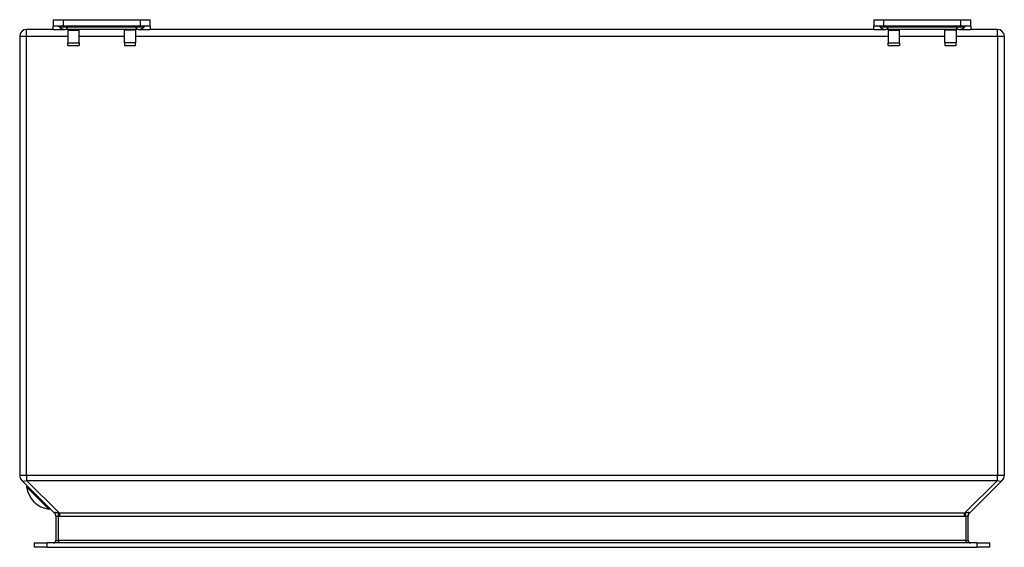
# Model space of a CAD drawing. Header units: inches. Extents: x 5.6 to 84, y 7.1 to 55.6.
# Tile 1 of 5: x 5.6 to 17.6, y 7.1 to 13.6. Entities that reach past the tile are written whole.
import ezdxf

# ---------------------------------------------------------------- set-up
doc = ezdxf.new("R2010")
doc.units = ezdxf.units.IN
doc.header["$MEASUREMENT"] = 0
doc.layers.add('Visible Edges(ANSI)', color=7, linetype='Continuous', lineweight=25)
doc.layers.add('Visible Tangent Edges(ANSI)', color=7, linetype='Continuous', lineweight=25)

msp = doc.modelspace()

# ---------------------------------------------------------------- linework, layer by layer
at = {"layer": 'Visible Edges(ANSI)'}
for p, q in [((6.029, 13.555), (6.153, 13.555)), ((6.029, 13.555), (6.029, 13.476)), ((6.029, 13.437), (6.029, 13.476)), ((6.153, 13.476), (6.029, 13.476)), ((6.105, 13.466), (6.098, 13.473)), ((6.153, 13.555), (7.086, 13.555)), ((7.086, 13.476), (6.153, 13.476)), ((7.086, 13.555), (7.21, 13.555)), ((7.21, 13.476), (7.086, 13.476)), ((7.134, 13.466), (7.141, 13.473)), ((7.21, 13.476), (7.21, 13.555)), ((7.21, 13.476), (7.21, 13.437)), ((16.029, 13.555), (16.153, 13.555)), ((16.029, 13.555), (16.029, 13.476)), ((16.029, 13.437), (16.029, 13.476)), ((16.153, 13.476), (16.029, 13.476)), ((16.105, 13.466), (16.098, 13.473)), ((16.153, 13.555), (17.086, 13.555)), ((17.086, 13.476), (16.153, 13.476)), ((17.086, 13.555), (17.21, 13.555)), ((17.21, 13.476), (17.086, 13.476)), ((17.134, 13.466), (17.141, 13.473)), ((17.21, 13.476), (17.21, 13.555)), ((17.21, 13.476), (17.21, 13.437)), ((5.62, 13.353), (5.62, 8)), ((6.029, 13.437), (5.704, 13.437)), ((6.029, 13.437), (6.175, 13.437)), ((6.222, 13.437), (6.175, 13.437)), ((6.206, 13.437), (6.206, 13.429)), ((6.206, 13.429), (6.206, 13.272)), ((7.017, 13.437), (6.222, 13.437)), ((6.344, 13.429), (6.344, 13.437)), ((6.344, 13.272), (6.344, 13.429)), ((6.895, 13.429), (6.895, 13.437)), ((6.895, 13.272), (6.895, 13.429)), ((7.064, 13.437), (7.017, 13.437)), ((7.033, 13.437), (7.033, 13.429)), ((7.033, 13.429), (7.033, 13.272)), ((7.064, 13.437), (7.21, 13.437)), ((16.029, 13.437), (7.21, 13.437)), ((16.029, 13.437), (16.175, 13.437)), ((16.222, 13.437), (16.175, 13.437)), ((16.206, 13.437), (16.206, 13.429)), ((16.206, 13.429), (16.206, 13.272)), ((17.017, 13.437), (16.222, 13.437)), ((16.344, 13.429), (16.344, 13.437)), ((16.344, 13.272), (16.344, 13.429)), ((16.895, 13.429), (16.895, 13.437)), ((16.895, 13.272), (16.895, 13.429)), ((17.064, 13.437), (17.017, 13.437)), ((17.033, 13.437), (17.033, 13.429)), ((17.033, 13.429), (17.033, 13.272)), ((17.064, 13.437), (17.21, 13.437)), ((17.536, 13.437), (17.21, 13.437)), ((17.62, 8), (17.62, 13.353)), ((6.206, 13.24), (6.206, 13.272)), ((6.206, 13.24), (6.344, 13.24)), ((6.344, 13.272), (6.344, 13.24)), ((6.895, 13.272), (6.895, 13.24)), ((6.895, 13.24), (7.033, 13.24)), ((7.033, 13.24), (7.033, 13.272)), ((16.206, 13.24), (16.206, 13.272)), ((16.206, 13.24), (16.344, 13.24)), ((16.344, 13.272), (16.344, 13.24)), ((16.895, 13.272), (16.895, 13.24)), ((16.895, 13.24), (17.033, 13.24)), ((17.033, 13.24), (17.033, 13.272)), ((5.644, 7.94), (6.044, 7.541)), ((17.195, 7.541), (17.595, 7.94)), ((6.06, 7.504), (6.06, 7.209)), ((17.18, 7.209), (17.18, 7.504)), ((5.798, 7.178), (5.955, 7.178)), ((5.798, 7.178), (5.798, 7.125)), ((5.955, 7.125), (5.798, 7.125)), ((17.284, 7.178), (5.955, 7.178)), ((5.955, 7.125), (17.284, 7.125)), ((17.284, 7.178), (17.442, 7.178)), ((17.442, 7.125), (17.284, 7.125)), ((17.442, 7.125), (17.442, 7.178))]:
    msp.add_line(p, q, dxfattribs=at)
for centre, radius, start, end in [((6.091, 13.466), 0.00984, 45, 90), ((6.175, 13.535), 0.0984, 225, 270), ((7.064, 13.535), 0.0984, 270, 315), ((7.148, 13.466), 0.00984, 90, 135), ((16.091, 13.466), 0.00984, 45, 90), ((16.175, 13.535), 0.0984, 225, 270), ((17.064, 13.535), 0.0984, 270, 315), ((17.148, 13.466), 0.00984, 90, 135), ((5.704, 13.353), 0.084, 90, 180), ((17.536, 13.353), 0.084, 0, 90), ((5.704, 8), 0.084, 180, 225), ((17.536, 8), 0.084, 315, 0), ((5.71, 7.863), 0.00787, 45, 188.1301), ((6.022, 7.908), 0.323, 188.1301, 261.8699), ((5.977, 7.596), 0.00787, 261.8699, 45), ((6.007, 7.503), 0.053, 0, 45), ((17.233, 7.503), 0.053, 135, 180), ((6.029, 7.209), 0.031, 270, 0), ((17.211, 7.209), 0.031, 180, 270)]:
    msp.add_arc(centre, radius, start, end, dxfattribs=at)
at = {"layer": 'Visible Tangent Edges(ANSI)'}
for p, q in [((6.186, 13.473), (6.098, 13.473)), ((6.105, 13.466), (6.189, 13.466)), ((6.153, 13.476), (6.153, 13.555)), ((7.053, 13.473), (6.186, 13.473)), ((6.189, 13.466), (6.186, 13.473)), ((6.189, 13.466), (7.05, 13.466)), ((7.05, 13.466), (7.053, 13.473)), ((7.05, 13.466), (7.134, 13.466)), ((7.141, 13.473), (7.053, 13.473)), ((7.086, 13.555), (7.086, 13.476)), ((16.186, 13.473), (16.098, 13.473)), ((16.105, 13.466), (16.189, 13.466)), ((16.153, 13.476), (16.153, 13.555)), ((17.053, 13.473), (16.186, 13.473)), ((16.189, 13.466), (16.186, 13.473)), ((16.189, 13.466), (17.05, 13.466)), ((17.05, 13.466), (17.053, 13.473)), ((17.05, 13.466), (17.134, 13.466)), ((17.141, 13.473), (17.053, 13.473)), ((17.086, 13.555), (17.086, 13.476)), ((5.62, 13.353), (5.704, 13.353)), ((5.704, 13.353), (5.704, 13.437)), ((5.704, 8), (5.704, 13.353)), ((5.704, 13.353), (6.206, 13.353)), ((6.206, 13.429), (6.344, 13.429)), ((6.344, 13.353), (6.895, 13.353)), ((7.033, 13.429), (6.895, 13.429)), ((7.033, 13.353), (16.206, 13.353)), ((16.206, 13.429), (16.344, 13.429)), ((16.344, 13.353), (16.895, 13.353)), ((17.033, 13.429), (16.895, 13.429)), ((17.033, 13.353), (17.536, 13.353)), ((17.536, 13.353), (17.536, 13.437)), ((17.536, 13.353), (17.62, 13.353)), ((17.536, 13.353), (17.536, 8)), ((6.206, 13.272), (6.344, 13.272)), ((7.033, 13.272), (6.895, 13.272)), ((16.206, 13.272), (16.344, 13.272)), ((17.033, 13.272), (16.895, 13.272)), ((5.704, 8), (5.62, 8)), ((5.704, 8), (5.704, 7.94)), ((17.536, 8), (5.704, 8)), ((6.103, 7.541), (5.704, 7.94)), ((5.704, 7.94), (17.536, 7.94)), ((17.536, 7.94), (17.136, 7.541)), ((17.62, 8), (17.536, 8)), ((17.536, 7.94), (17.536, 8)), ((5.976, 7.588), (5.702, 7.862)), ((6.091, 7.504), (6.094, 7.543)), ((6.091, 7.209), (6.091, 7.504)), ((6.103, 7.541), (6.103, 7.503)), ((17.136, 7.541), (6.103, 7.541)), ((6.103, 7.503), (17.136, 7.503)), ((17.136, 7.503), (17.136, 7.541)), ((17.149, 7.504), (17.145, 7.543)), ((17.149, 7.504), (17.149, 7.209)), ((6.06, 7.209), (6.091, 7.209)), ((6.091, 7.209), (6.091, 7.178)), ((17.149, 7.209), (6.091, 7.209)), ((17.149, 7.209), (17.149, 7.178)), ((17.149, 7.209), (17.18, 7.209)), ((5.955, 7.125), (5.955, 7.178)), ((17.284, 7.178), (17.284, 7.125))]:
    msp.add_line(p, q, dxfattribs=at)
at = {"layer": 'Visible Tangent Edges(ANSI)', "flags": 128}
for points in [[(6.094, 7.543), (6.09, 7.544), (6.086, 7.544), (6.082, 7.545), (6.078, 7.546), (6.074, 7.546), (6.071, 7.547), (6.067, 7.547), (6.064, 7.547), (6.061, 7.547), (6.058, 7.548), (6.055, 7.548), (6.053, 7.548), (6.05, 7.548), (6.048, 7.548), (6.047, 7.547), (6.045, 7.547), (6.044, 7.547), (6.043, 7.547), (6.042, 7.546), (6.041, 7.546), (6.041, 7.545), (6.041, 7.544), (6.042, 7.544), (6.042, 7.543)], [(6.042, 7.543), (6.042, 7.543), (6.042, 7.542), (6.043, 7.542), (6.043, 7.542), (6.043, 7.542), (6.043, 7.542), (6.043, 7.542), (6.043, 7.542), (6.043, 7.542), (6.043, 7.542), (6.043, 7.542), (6.043, 7.542), (6.043, 7.541), (6.043, 7.541), (6.043, 7.541), (6.043, 7.541), (6.044, 7.541), (6.044, 7.541), (6.044, 7.541), (6.044, 7.541), (6.044, 7.541), (6.044, 7.541), (6.044, 7.541), (6.044, 7.541)], [(6.06, 7.504), (6.06, 7.504), (6.06, 7.504), (6.06, 7.504), (6.061, 7.505), (6.061, 7.505), (6.062, 7.505), (6.063, 7.505), (6.064, 7.505), (6.065, 7.505), (6.066, 7.504), (6.067, 7.504), (6.069, 7.504), (6.07, 7.504), (6.072, 7.504), (6.073, 7.505), (6.075, 7.505), (6.077, 7.505), (6.079, 7.505), (6.081, 7.505), (6.083, 7.505), (6.084, 7.504), (6.086, 7.504), (6.089, 7.504), (6.091, 7.504)], [(6.091, 7.504), (6.091, 7.504), (6.092, 7.504), (6.092, 7.504), (6.093, 7.503), (6.093, 7.503), (6.094, 7.503), (6.094, 7.503), (6.095, 7.503), (6.095, 7.503), (6.096, 7.503), (6.096, 7.503), (6.097, 7.503), (6.098, 7.503), (6.098, 7.503), (6.099, 7.503), (6.099, 7.503), (6.1, 7.503), (6.1, 7.503), (6.101, 7.503), (6.101, 7.503), (6.102, 7.503), (6.102, 7.503), (6.103, 7.503), (6.103, 7.503)], [(6.103, 7.541), (6.103, 7.541), (6.103, 7.541), (6.102, 7.541), (6.102, 7.541), (6.101, 7.541), (6.101, 7.541), (6.101, 7.541), (6.1, 7.541), (6.1, 7.541), (6.099, 7.541), (6.099, 7.541), (6.099, 7.542), (6.098, 7.542), (6.098, 7.542), (6.097, 7.542), (6.097, 7.542), (6.097, 7.542), (6.096, 7.542), (6.096, 7.542), (6.095, 7.542), (6.095, 7.542), (6.095, 7.542), (6.094, 7.543), (6.094, 7.543)], [(17.145, 7.543), (17.145, 7.543), (17.145, 7.542), (17.144, 7.542), (17.144, 7.542), (17.143, 7.542), (17.143, 7.542), (17.143, 7.542), (17.142, 7.542), (17.142, 7.542), (17.141, 7.542), (17.141, 7.542), (17.141, 7.542), (17.14, 7.541), (17.14, 7.541), (17.139, 7.541), (17.139, 7.541), (17.139, 7.541), (17.138, 7.541), (17.138, 7.541), (17.137, 7.541), (17.137, 7.541), (17.137, 7.541), (17.136, 7.541), (17.136, 7.541)], [(17.136, 7.503), (17.136, 7.503), (17.137, 7.503), (17.137, 7.503), (17.138, 7.503), (17.138, 7.503), (17.139, 7.503), (17.14, 7.503), (17.14, 7.503), (17.141, 7.503), (17.141, 7.503), (17.142, 7.503), (17.142, 7.503), (17.143, 7.503), (17.143, 7.503), (17.144, 7.503), (17.144, 7.503), (17.145, 7.503), (17.145, 7.503), (17.146, 7.503), (17.147, 7.503), (17.147, 7.504), (17.148, 7.504), (17.148, 7.504), (17.149, 7.504)], [(17.197, 7.543), (17.198, 7.544), (17.198, 7.544), (17.198, 7.545), (17.198, 7.546), (17.197, 7.546), (17.196, 7.547), (17.195, 7.547), (17.194, 7.547), (17.193, 7.547), (17.191, 7.548), (17.189, 7.548), (17.186, 7.548), (17.184, 7.548), (17.181, 7.548), (17.178, 7.547), (17.175, 7.547), (17.172, 7.547), (17.169, 7.547), (17.165, 7.546), (17.161, 7.546), (17.157, 7.545), (17.154, 7.544), (17.15, 7.544), (17.145, 7.543)], [(17.149, 7.504), (17.151, 7.504), (17.153, 7.504), (17.155, 7.504), (17.157, 7.505), (17.159, 7.505), (17.161, 7.505), (17.162, 7.505), (17.164, 7.505), (17.166, 7.505), (17.168, 7.504), (17.169, 7.504), (17.171, 7.504), (17.172, 7.504), (17.173, 7.504), (17.174, 7.505), (17.176, 7.505), (17.176, 7.505), (17.177, 7.505), (17.178, 7.505), (17.179, 7.505), (17.179, 7.504), (17.179, 7.504), (17.18, 7.504), (17.18, 7.504)], [(17.18, 7.504), (17.18, 7.505), (17.18, 7.507), (17.18, 7.509), (17.18, 7.511), (17.18, 7.513), (17.181, 7.515), (17.181, 7.516), (17.182, 7.518), (17.182, 7.52), (17.183, 7.522), (17.183, 7.523), (17.184, 7.525), (17.185, 7.527), (17.186, 7.528), (17.187, 7.53), (17.188, 7.531), (17.189, 7.533), (17.19, 7.534), (17.191, 7.536), (17.192, 7.537), (17.193, 7.539), (17.194, 7.54), (17.196, 7.541), (17.197, 7.543)], [(17.195, 7.541), (17.195, 7.541), (17.195, 7.541), (17.195, 7.541), (17.195, 7.541), (17.196, 7.541), (17.196, 7.541), (17.196, 7.541), (17.196, 7.541), (17.196, 7.541), (17.196, 7.541), (17.196, 7.541), (17.196, 7.542), (17.196, 7.542), (17.196, 7.542), (17.196, 7.542), (17.196, 7.542), (17.196, 7.542), (17.196, 7.542), (17.197, 7.542), (17.197, 7.542), (17.197, 7.542), (17.197, 7.542), (17.197, 7.543), (17.197, 7.543)]]:
    msp.add_lwpolyline(points, dxfattribs=at)
at = {"layer": 'Visible Tangent Edges(ANSI)'}
for centre, major_axis, ratio, start_param, end_param in [((6.183, 13.466), (0, 0.00984), 0.473999, 5.497787, 6.283185), ((6.222, 13.535), (0, -0.0984), 0.473999, 5.497787, 6.283185), ((7.017, 13.535), (0, -0.0984), 0.473999, 0, 0.785398), ((7.057, 13.466), (0, 0.00984), 0.473999, 0, 0.785398), ((16.183, 13.466), (0, 0.00984), 0.473999, 5.497787, 6.283185), ((16.222, 13.535), (0, -0.0984), 0.473999, 5.497787, 6.283185), ((17.017, 13.535), (0, -0.0984), 0.473999, 0, 0.785398), ((17.057, 13.466), (0, 0.00984), 0.473999, 0, 0.785398), ((5.704, 8), (-0.0594, -0.0594), 0.57735, 0, 1.047198), ((17.536, 8), (0.0594, -0.0594), 0.57735, 5.235988, 6.283185), ((6.007, 7.504), (0.053, 0), 0.996546, 0, 0.830573)]:
    msp.add_ellipse(centre, major_axis=major_axis, ratio=ratio, start_param=start_param, end_param=end_param, dxfattribs=at)

doc.saveas('drawing.dxf')
